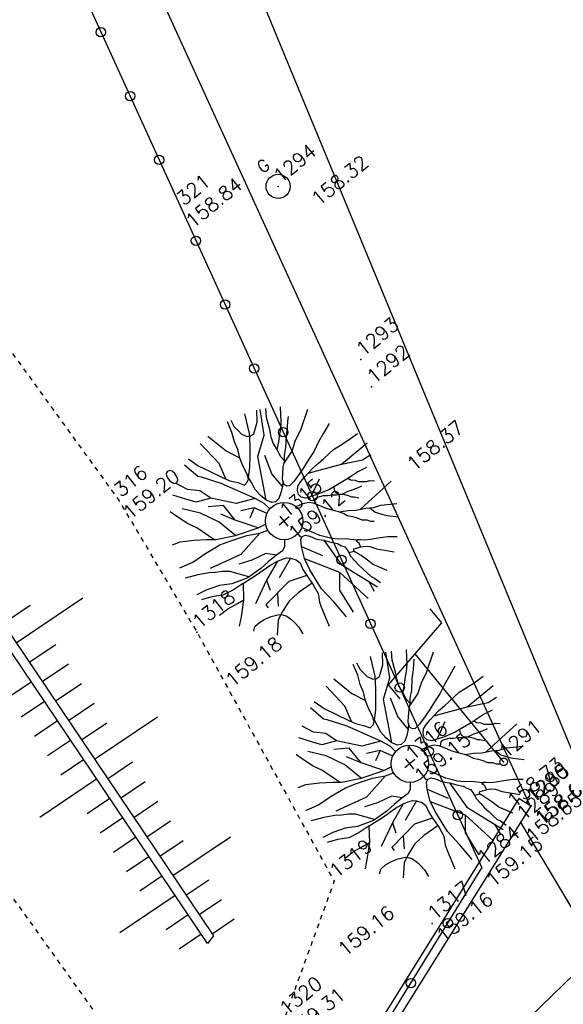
# Model space of a CAD drawing. Header units: feet. Extents: x 529188 to 529675, y 139816 to 140273.
# Tile 110 of 118: x 529508 to 529519, y 140174 to 140195. Entities that reach past the tile are written whole.
import ezdxf
from ezdxf.enums import TextEntityAlignment as Align

# ---------------------------------------------------------------- set-up
doc = ezdxf.new("R2010")
doc.units = ezdxf.units.FT
doc.header["$LTSCALE"] = 2
doc.header["$MEASUREMENT"] = 0
doc.header["$PDSIZE"] = 0.1
doc.linetypes.add('CACHE', pattern=[0.375, 0.25, -0.125])
doc.linetypes.add('CONTINU', pattern=[0])
doc.layers.get('0').update_dxf_attribs({"linetype": 'CONTINUOUS'})
for name, color, linetype in [('ARBRES', 70, 'CONTINUOUS'), ('BORDURETTE', 20, 'CONTINUOUS'), ('BOUCHE_GAZ', 2, 'CONTINUOUS'), ('CLOTURE', 1, 'CONTINUOUS'), ('MURS', 1, 'CONTINUOUS'), ('POTEAU_PTT', 214, 'CONTINUOUS'), ('TALUS', 40, 'CONTINUOUS'), ('TALUS_BAS', 40, 'CACHE'), ('TALUS_HAUT', 40, 'CONTINUOUS'), ('TOPOALT', 3, 'CONTINUOUS'), ('TOPOJIS', 7, 'CONTINUOUS'), ('TOPOJIS-GELE', 7, 'CONTINUOUS'), ('TOPOMAT', 142, 'CONTINUOUS'), ('TROTTOIR', 7, 'CONTINUOUS')]:
    doc.layers.add(name, color=color, linetype=linetype)
doc.styles.get("Standard").update_dxf_attribs({"font": 'ROMANS.SHX'})

# ---------------------------------------------------------------- blocks, each defined once
blk = doc.blocks.new('TCPOINT')
at = {"color": 0}
blk.add_point((0, 0), dxfattribs=at)
at = {"layer": 'TOPOALT'}
blk.add_attdef('ALT', text='', height=0.3, dxfattribs=at).set_placement((0.1, -0.1), align=Align.TOP_LEFT)
at = {"layer": 'TOPOMAT'}
blk.add_attdef('MAT', (0.1, 0.1), '', height=0.3, dxfattribs=at)
blk = doc.blocks.new('376')
at = {"linetype": 'CONTINU', "ltscale": 3}
for p, q in [((0.858, 3.137), (0.858, 3.525)), ((-0.858, 2.835), (0.858, 3.137)), ((0, 0), (0, 2.986)), ((-0.858, 2.441), (-0.858, 2.835))]:
    blk.add_line(p, q, dxfattribs=at)
blk.add_circle((0, 0), 0.0817, dxfattribs=at)
blk = doc.blocks.new('483')
at = {"ltscale": 3}
blk.add_circle((0, 0), 0.258, dxfattribs=at)
blk.add_text('G', height=0.254, dxfattribs=at).set_placement((-0.085, 0.412))
blk = doc.blocks.new('191')
for p, q in [((0.138, 0), (-0.138, 0)), ((0, -0.138), (0, 0.138))]:
    blk.add_line(p, q)
for points in [[(-0.742, 2.326), (-0.67, 2.078), (-0.552, 1.827), (-0.425, 1.542), (-0.35, 1.403), (-0.247, 1.264), (-0.17, 1.135), (-0.084, 1.142), (-0.024, 1.176), (0.02, 1.271), (0.074, 1.494), (0.117, 1.641), (0.205, 1.812), (0.25, 1.984), (0.338, 2.172), (0.404, 2.408)], [(-0.395, 1.487), (-0.294, 1.833), (-0.336, 2.418)], [(-0.108, 2.439), (-0.008, 1.951), (0.122, 1.651)], [(0.486, 2.393), (0.451, 2.231), (0.466, 2.119), (0.475, 2.024), (0.526, 1.92), (0.576, 1.869), (0.68, 1.85), (0.766, 1.91), (0.896, 2.003), (1.048, 2.205)], [(-0.075, 0.393), (-0.074, 0.396), (-0.089, 0.56), (-0.173, 0.766), (-0.528, 1.475), (-0.775, 1.847), (-0.826, 1.907), (-0.886, 2.275)], [(0.525, 0.689), (0.444, 0.595), (0.331, 0.51), (0.219, 0.442), (0.116, 0.435), (0.047, 0.478), (-0.012, 0.591), (-0.045, 0.755), (-0.052, 0.918), (-0.016, 1.081), (0.003, 1.202), (0.158, 1.347), (0.324, 1.543), (0.454, 1.698), (0.612, 1.919), (0.804, 2.305)], [(-0.012, 0.591), (0.436, 1.425), (0.837, 1.693), (1.115, 2.172)], [(0.823, 0.995), (0.811, 1.118), (0.855, 1.28), (0.874, 1.436), (0.927, 1.564), (1.005, 1.709), (1.111, 1.95), (1.225, 2.112)], [(-0.902, 1.372), (-1.197, 1.506), (-1.331, 1.693), (-1.488, 1.936)], [(-0.173, 0.766), (-0.555, 0.944), (-0.902, 1.372), (-0.983, 1.639), (-1.17, 1.827), (-1.275, 2.082)], [(0.854, 1.275), (0.986, 1.383), (1.073, 1.468), (1.194, 1.57), (1.299, 1.681), (1.488, 1.936)], [(-1.411, 0.65), (-1.538, 1.071), (-1.63, 1.269), (-1.714, 1.528), (-1.758, 1.695)], [(-1.002, 0.422), (-1.09, 0.864), (-1.277, 1.265), (-1.518, 1.586)], [(2.068, 1.003), (1.843, 0.919), (1.644, 0.842), (1.445, 0.75), (1.246, 0.691), (1.065, 0.623), (0.823, 0.557), (0.694, 0.524), (0.564, 0.508), (0.513, 0.542), (0.496, 0.594), (0.505, 0.654), (0.54, 0.714), (0.618, 0.8), (0.723, 0.911), (0.81, 0.98), (0.897, 1.082), (1.027, 1.192), (1.192, 1.373), (1.331, 1.508), (1.418, 1.603), (1.487, 1.671)], [(0.786, 0.961), (1.077, 1.046), (1.285, 1.182), (1.51, 1.284), (1.905, 1.528)], [(-0.522, 0.237), (-0.795, 0.677), (-0.795, 1.078), (-1.063, 1.265)], [(0.444, 0.595), (0.436, 0.944), (0.57, 1.345)], [(-2.169, 1.122), (-2.002, 1.067), (-1.755, 0.91), (-1.524, 0.744), (-1.378, 0.623), (-1.002, 0.422), (-0.522, 0.237), (-0.35, 0.2), (-0.346, 0.201)], [(-0.795, 0.677), (-0.956, 0.971)], [(-2.356, 0.641), (-2.066, 0.56), (-1.74, 0.531), (-1.389, 0.477), (-1.148, 0.397), (-0.815, 0.265), (-0.566, 0.134), (-0.395, 0.072), (-0.394, 0.072)], [(-0.18, 0.357), (-0.314, 0.623), (-0.581, 0.757)], [(-0.314, 0.623), (-0.528, 0.516)], [(2.086, -0.23), (1.901, -0.184), (1.591, -0.156), (1.179, -0.091), (0.939, -0.021), (0.784, 0.041), (0.672, 0.085), (0.604, 0.163), (0.597, 0.249), (0.632, 0.326), (0.701, 0.394), (0.813, 0.429), (0.934, 0.452), (1.046, 0.469), (1.192, 0.485), (1.356, 0.492), (1.503, 0.499), (1.649, 0.507), (1.787, 0.514), (1.959, 0.495), (2.157, 0.467), (2.399, 0.457)], [(1.046, 0.469), (1.721, 0.167), (2.436, 0.167)], [(-1.34, -0.445), (-1.582, -0.097), (-1.703, -0.002), (-1.83, 0.077), (-1.941, 0.164), (-2.155, 0.277), (-2.41, 0.393)], [(-0.566, 0.134), (-1.17, 0.035), (-1.866, 0.222)], [(0.784, 0.041), (1.159, 0.221)], [(0.392, 0.079), (0.465, 0.061), (0.551, 0.035), (0.655, -0.018), (0.722, -0.087), (0.774, -0.174), (0.815, -0.26), (0.858, -0.339), (0.909, -0.417), (0.977, -0.504), (1.028, -0.582), (1.088, -0.685), (1.121, -0.763), (1.19, -0.85), (1.249, -0.937), (1.299, -1.032), (1.385, -1.102), (1.428, -1.171), (1.487, -1.223)], [(1.721, 0.167), (2.123, -0.047), (2.337, -0.073)], [(-0.249, -0.313), (-0.269, -0.342), (-0.339, -0.427), (-0.434, -0.469), (-0.589, -0.459), (-0.812, -0.457), (-1.027, -0.472), (-1.371, -0.443), (-1.714, -0.329), (-1.945, -0.189), (-2.21, -0.092), (-2.441, -0.038)], [(-2.161, -1.137), (-2.004, -1.005), (-1.734, -0.759), (-1.517, -0.477), (-1.767, -0.449), (-2.015, -0.395), (-2.221, -0.273), (-2.435, -0.179)], [(-0.589, -0.459), (-0.742, -0.286), (-1.063, -0.205), (-1.331, -0.098)], [(0.746, -0.127), (0.817, -0.054), (0.877, -0.054), (0.998, -0.107), (1.066, -0.168), (1.144, -0.213), (1.22, -0.273), (1.289, -0.308), (1.357, -0.377), (1.408, -0.447), (1.442, -0.508), (1.485, -0.551), (1.553, -0.629)], [(1.753, -0.467), (1.641, -0.44), (1.538, -0.405), (1.453, -0.37), (1.331, -0.343), (1.263, -0.3), (1.246, -0.248), (1.247, -0.188), (1.292, -0.109)], [(1.641, -0.161), (1.66, -0.217), (1.728, -0.286), (1.762, -0.347), (1.831, -0.408), (1.899, -0.46), (1.968, -0.487), (2.038, -0.558)], [(0.944, -1.304), (0.773, -1.121), (0.654, -1.034), (0.551, -0.931), (0.398, -0.723), (0.313, -0.566), (0.254, -0.454), (0.204, -0.344)], [(-0.65, -0.571), (-1.09, -0.74), (-1.598, -0.981)], [(-1.517, -0.477), (-1.182, -0.514), (-0.839, -0.543), (-0.65, -0.571), (-0.521, -0.614), (-0.453, -0.641), (-0.394, -0.701), (-0.325, -0.805), (-0.3, -0.908), (-0.345, -1.054), (-0.363, -1.209), (-0.383, -1.449), (-0.419, -1.655), (-0.516, -1.818), (-0.551, -1.921), (-0.678, -2.346)], [(-0.263, -2.427), (-0.276, -2.009), (-0.299, -1.628), (-0.235, -1.156), (-0.172, -0.898), (-0.058, -0.658), (0.029, -0.529), (0.09, -0.496), (0.159, -0.522), (0.219, -0.6), (0.294, -0.738), (0.397, -0.851), (0.49, -0.982), (0.575, -1.095), (0.609, -1.172), (0.652, -1.25), (0.651, -1.328), (0.642, -1.396), (0.624, -1.482), (0.631, -1.62), (0.639, -1.741), (0.655, -1.861), (0.671, -1.982), (0.687, -2.094), (0.721, -2.172), (0.758, -2.321)], [(1.03, -0.586), (1.2, -0.694), (1.337, -0.791), (1.525, -0.896), (1.662, -0.983), (1.816, -1.044), (2.104, -1.238)], [(-2.344, -0.683), (-2.121, -0.686), (-1.889, -0.731), (-1.732, -0.756)], [(-1.09, -0.74), (-1.17, -0.954)], [(-0.394, -0.701), (-0.849, -0.874)], [(-0.058, -0.658), (0.168, -1.088)], [(1.42, -0.838), (2.311, -0.789)], [(-0.172, -0.898), (0.222, -1.596), (0.337, -2.418)], [(0.397, -0.851), (0.355, -1.489), (0.655, -2.352)], [(1.594, -0.94), (1.627, -1.086), (1.712, -1.208), (1.779, -1.303), (1.946, -1.475)], [(-0.363, -1.209), (-0.742, -1.061), (-1.438, -1.141), (-1.438, -1.221)], [(-1.09, -1.101), (-1.25, -1.328)], [(-1.994, -1.409), (-1.911, -1.349), (-1.775, -1.342), (-1.645, -1.361), (-1.508, -1.405), (-1.372, -1.466), (-1.311, -1.51), (-1.244, -1.605), (-1.211, -1.734), (-1.203, -1.829), (-1.195, -1.949), (-1.219, -2.115)], [(-0.379, -1.406), (-0.744, -1.378), (-1.002, -1.392), (-1.26, -1.475), (-1.441, -1.56), (-1.658, -1.792)], [(1.035, -2.211), (0.887, -1.923), (0.837, -1.742), (0.803, -1.614), (0.762, -1.492), (0.744, -1.449), (0.641, -1.402)], [(0.75, -1.463), (0.754, -1.431), (0.779, -1.406), (0.831, -1.432), (0.926, -1.467), (0.994, -1.511), (1.071, -1.581), (1.147, -1.711), (1.206, -1.772), (1.267, -1.841), (1.403, -1.998)], [(0.915, -1.463), (0.943, -1.381), (0.918, -1.304), (0.97, -1.305), (1.013, -1.339), (1.081, -1.408), (1.184, -1.469), (1.33, -1.549), (1.416, -1.601), (1.501, -1.654), (1.663, -1.788)], [(0.222, -1.596), (-0.019, -1.89), (-0.095, -2.44)], [(0.583, -2.144), (0.542, -2.381)]]:
    blk.add_lwpolyline(points)
blk.add_circle((0, 0), 0.4)
blk = doc.blocks.new('RONDCLOT')
at = {"layer": 'CLOTURE'}
blk.add_circle((0, 0), 0.1, dxfattribs=at)

msp = doc.modelspace()

# ---------------------------------------------------------------- linework, layer by layer
at = {"layer": 'BORDURETTE'}
msp.add_line((529518.446, 140178.593), (529510.466, 140196.05), dxfattribs=at)
at = {"layer": 'BORDURETTE', "flags": 128}
msp.add_lwpolyline([(529512.974, 140168.8), (529519.385, 140175.011, 0.176295), (529519.656, 140175.496, 0.175185), (529519.553, 140176.038), (529518.248, 140178.225)], format="xyb", dxfattribs=at)
at = {"layer": 'CLOTURE', "flags": 128}
for points in [[(529452.99, 140162.74), (529477.57, 140184.045), (529503.919, 140206.854), (529510.98, 140191.369)], [(529510.98, 140191.369), (529517.404, 140177.277)], [(529509.396, 140167.68), (529513.942, 140171.66), (529517.404, 140177.277)]]:
    msp.add_lwpolyline(points, dxfattribs=at)
at = {"layer": 'MURS', "flags": 128}
for points in [[(529511.702, 140169.555), (529513.786, 140171.676), (529518.203, 140178.763)], [(529518.203, 140178.763), (529518.458, 140178.604)], [(529511.916, 140169.345), (529514.023, 140171.49), (529518.458, 140178.604)]]:
    msp.add_lwpolyline(points, dxfattribs=at)
at = {"layer": 'TALUS'}
for p, q in [((529507.445, 140182.089), (529508.875, 140183.053)), ((529507.166, 140182.504), (529507.743, 140182.893)), ((529507.725, 140181.675), (529508.292, 140182.057)), ((529508.004, 140181.26), (529508.566, 140181.639)), ((529507.77, 140181.249), (529507.271, 140180.914)), ((529508.283, 140180.845), (529508.841, 140181.221)), ((529508.049, 140180.835), (529507.553, 140180.501)), ((529508.563, 140180.431), (529509.115, 140180.803)), ((529509.121, 140179.601), (529510.466, 140180.507)), ((529508.328, 140180.42), (529507.835, 140180.088)), ((529508.842, 140180.016), (529509.387, 140180.383)), ((529508.608, 140180.005), (529508.117, 140179.675)), ((529508.887, 140179.591), (529508.398, 140179.262)), ((529509.401, 140179.186), (529509.931, 140179.544)), ((529509.166, 140179.176), (529507.951, 140178.357)), ((529509.68, 140178.772), (529510.203, 140179.124)), ((529509.446, 140178.761), (529508.962, 140178.435)), ((529509.959, 140178.357), (529510.475, 140178.704)), ((529509.725, 140178.347), (529509.244, 140178.022)), ((529510.239, 140177.942), (529510.747, 140178.285)), ((529510.005, 140177.932), (529509.525, 140177.609)), ((529510.797, 140177.113), (529512.031, 140177.944)), ((529510.518, 140177.528), (529511.019, 140177.865)), ((529510.284, 140177.517), (529509.807, 140177.196)), ((529510.563, 140177.103), (529510.089, 140176.783)), ((529511.077, 140176.698), (529511.563, 140177.026)), ((529510.843, 140176.688), (529509.663, 140175.893)), ((529511.356, 140176.284), (529511.835, 140176.606)), ((529511.122, 140176.273), (529510.652, 140175.957)), ((529511.635, 140175.869), (529512.106, 140176.186)), ((529511.401, 140175.859), (529510.934, 140175.544))]:
    msp.add_line(p, q, dxfattribs=at)
at = {"layer": 'TALUS_BAS', "ltscale": 0.005, "flags": 128}
msp.add_lwpolyline([(529510.836, 140171.817), (529502.154, 140183.93), (529497.962, 140190.724), (529502.723, 140194.687), (529509.641, 140185.138), (529511.311, 140182.318), (529514.246, 140176.993), (529513.176, 140174.052)], close=True, dxfattribs=at)
at = {"layer": 'TALUS_HAUT', "flags": 128}
msp.add_lwpolyline([(529501.665, 140190.313), (529501.83, 140190.425), (529511.665, 140175.826), (529511.534, 140175.661), (529501.665, 140190.313)], dxfattribs=at)
at = {"layer": 'TROTTOIR', "flags": 128}
msp.add_lwpolyline([(529519.353, 140179.734), (529506.856, 140209.97)], dxfattribs=at)

# ---------------------------------------------------------------- block references
at = {"layer": 'ARBRES', "rotation": 39.33073407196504}
for p in [(529513.176, 140184.693), (529515.865, 140179.505)]:
    msp.add_blockref('191', p, dxfattribs=at)
at = {"layer": 'BOUCHE_GAZ', "rotation": 39.33073407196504}
msp.add_blockref('483', (529513.048, 140191.849), dxfattribs=at)
at = {"layer": 'CLOTURE'}
for p, rotation in [((529509.259, 140195.143), 294.5129671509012), ((529509.882, 140193.778), 294.5129671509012), ((529510.504, 140192.413), 294.5129671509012), ((529511.291, 140190.687), 294.5053790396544), ((529511.913, 140189.322), 294.5053790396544), ((529512.536, 140187.957), 294.5053790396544), ((529513.158, 140186.592), 294.5053790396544), ((529513.78, 140185.227), 294.5053790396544), ((529514.402, 140183.862), 294.5053790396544), ((529515.024, 140182.497), 294.5053790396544), ((529515.646, 140181.132), 294.5053790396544), ((529516.269, 140179.768), 294.5053790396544), ((529516.891, 140178.403), 294.5053790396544), ((529516.675, 140176.094), 58.35034197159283), ((529515.887, 140174.817), 58.35034197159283)]:
    msp.add_blockref('RONDCLOT', p, dxfattribs=dict(at, rotation=rotation))
at = {"layer": 'POTEAU_PTT', "rotation": 39.33073407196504}
msp.add_blockref('376', (529517.869, 140179.546), dxfattribs=at)
at = {"layer": 'TOPOJIS'}
ref = msp.add_blockref('TCPOINT', (529513.048, 140191.849, 158.32), dxfattribs=at)
ref.add_attrib('MAT', '1294', (529513.098, 140191.899, 158.32), dxfattribs={"layer": 'TOPOMAT', "height": 0.3, "rotation": 39.3307})
ref.add_attrib('ALT', '158.32', dxfattribs={"layer": 'TOPOALT', "height": 0.3, "rotation": 39.3307}).set_placement((529513.722, 140191.645, 158.32), align=Align.TOP_LEFT)
ref = msp.add_blockref('TCPOINT', (529514.815, 140188.144), dxfattribs=at)
ref.add_attrib('MAT', '1293', (529514.865, 140188.194), dxfattribs={"layer": 'TOPOMAT', "height": 0.3, "rotation": 39.3307})
ref = msp.add_blockref('TCPOINT', (529515.046, 140187.562, 158.369), dxfattribs=at)
ref.add_attrib('MAT', '1292', (529515.096, 140187.612, 158.369), dxfattribs={"layer": 'TOPOMAT', "height": 0.3, "rotation": 39.3307})
ref.add_attrib('ALT', '158.37', dxfattribs={"layer": 'TOPOALT', "height": 0.3, "rotation": 39.3307}).set_placement((529515.763, 140185.975, 158.369), align=Align.TOP_LEFT)
ref = msp.add_blockref('TCPOINT', (529511.311, 140182.318, 159.178), dxfattribs=at)
ref.add_attrib('MAT', '1318', (529511.361, 140182.368, 159.178), dxfattribs={"layer": 'TOPOMAT', "height": 0.3, "rotation": 39.3307})
ref.add_attrib('ALT', '159.18', dxfattribs={"layer": 'TOPOALT', "height": 0.3, "rotation": 39.3307}).set_placement((529511.881, 140181.353, 159.178), align=Align.TOP_LEFT)
ref = msp.add_blockref('TCPOINT', (529518.248, 140178.225, 158.651), dxfattribs=at)
ref.add_attrib('MAT', '1289', (529518.298, 140178.275, 158.651), dxfattribs={"layer": 'TOPOMAT', "height": 0.3, "rotation": 39.3307})
ref.add_attrib('ALT', '158.65', dxfattribs={"layer": 'TOPOALT', "height": 0.3, "rotation": 39.3307}).set_placement((529518.298, 140178.025, 158.651), align=Align.TOP_LEFT)
ref = msp.add_blockref('TCPOINT', (529514.246, 140176.993, 159.161), dxfattribs=at)
ref.add_attrib('MAT', '1319', (529514.296, 140177.043, 159.161), dxfattribs={"layer": 'TOPOMAT', "height": 0.3, "rotation": 39.3307})
ref.add_attrib('ALT', '159.16', dxfattribs={"layer": 'TOPOALT', "height": 0.3, "rotation": 39.3307}).set_placement((529514.286, 140175.598, 159.161), align=Align.TOP_LEFT)
at = {"layer": 'TOPOJIS-GELE'}
ref = msp.add_blockref('TCPOINT', (529510.98, 140191.369, 158.841), dxfattribs=at)
ref.add_attrib('MAT', '321', (529511.03, 140191.419, 158.841), dxfattribs={"layer": 'TOPOMAT', "height": 0.3, "rotation": 39.3307})
ref.add_attrib('ALT', '158.84', dxfattribs={"layer": 'TOPOALT', "height": 0.3, "rotation": 39.3307}).set_placement((529511.03, 140191.169, 158.841), align=Align.TOP_LEFT)
ref = msp.add_blockref('TCPOINT', (529509.641, 140185.138, 159.201), dxfattribs=at)
ref.add_attrib('MAT', '316', (529509.691, 140185.188, 159.201), dxfattribs={"layer": 'TOPOMAT', "height": 0.3, "rotation": 39.3307})
ref.add_attrib('ALT', '159.20', dxfattribs={"layer": 'TOPOALT', "height": 0.3, "rotation": 39.3307}).set_placement((529509.691, 140184.938, 159.201), align=Align.TOP_LEFT)
ref = msp.add_blockref('TCPOINT', (529513.176, 140184.693, 159.116), dxfattribs=at)
ref.add_attrib('MAT', '1315', (529513.226, 140184.743, 159.116), dxfattribs={"layer": 'TOPOMAT', "height": 0.3, "rotation": 39.3307})
ref.add_attrib('ALT', '159.12', dxfattribs={"layer": 'TOPOALT', "height": 0.3, "rotation": 39.3307}).set_placement((529513.226, 140184.493, 159.116), align=Align.TOP_LEFT)
ref = msp.add_blockref('TCPOINT', (529515.865, 140179.505, 159.149), dxfattribs=at)
ref.add_attrib('MAT', '1316', (529515.915, 140179.555, 159.149), dxfattribs={"layer": 'TOPOMAT', "height": 0.3, "rotation": 39.3307})
ref.add_attrib('ALT', '159.15', dxfattribs={"layer": 'TOPOALT', "height": 0.3, "rotation": 39.3307}).set_placement((529515.915, 140179.305, 159.149), align=Align.TOP_LEFT)
ref = msp.add_blockref('TCPOINT', (529517.869, 140179.546, 158.729), dxfattribs=at)
ref.add_attrib('MAT', '1291', (529517.919, 140179.596, 158.729), dxfattribs={"layer": 'TOPOMAT', "height": 0.3, "rotation": 39.3307})
ref.add_attrib('ALT', '158.73', dxfattribs={"layer": 'TOPOALT', "height": 0.3, "rotation": 39.3307}).set_placement((529517.903, 140178.773), align=Align.TOP_LEFT)
ref = msp.add_blockref('TCPOINT', (529518.446, 140178.593, 158.606), dxfattribs=at)
ref.add_attrib('MAT', '1290', (529518.496, 140178.643, 158.606), dxfattribs={"layer": 'TOPOMAT', "height": 0.3, "rotation": 39.3307})
ref.add_attrib('ALT', '158.61', dxfattribs={"layer": 'TOPOALT', "height": 0.3, "rotation": 39.3307}).set_placement((529518.496, 140178.393, 158.606), align=Align.TOP_LEFT)
ref = msp.add_blockref('TCPOINT', (529518.458, 140178.604, 158.6), dxfattribs=at)
ref.add_attrib('MAT', '1285', (529518.508, 140178.654, 158.6), dxfattribs={"layer": 'TOPOMAT', "height": 0.3, "rotation": 39.3307})
ref.add_attrib('ALT', '158.60', dxfattribs={"layer": 'TOPOALT', "height": 0.3, "rotation": 39.3307}).set_placement((529518.508, 140178.404, 158.6), align=Align.TOP_LEFT)
ref = msp.add_blockref('TCPOINT', (529517.404, 140177.277, 159.149), dxfattribs=at)
ref.add_attrib('MAT', '1284', (529517.454, 140177.327, 159.149), dxfattribs={"layer": 'TOPOMAT', "height": 0.3, "rotation": 39.3307})
ref.add_attrib('ALT', '159.15', dxfattribs={"layer": 'TOPOALT', "height": 0.3, "rotation": 39.3307}).set_placement((529517.454, 140177.077, 159.149), align=Align.TOP_LEFT)
ref = msp.add_blockref('TCPOINT', (529516.342, 140176.091, 159.159), dxfattribs=at)
ref.add_attrib('MAT', '1317', (529516.392, 140176.141, 159.159), dxfattribs={"layer": 'TOPOMAT', "height": 0.3, "rotation": 39.3307})
ref.add_attrib('ALT', '159.16', dxfattribs={"layer": 'TOPOALT', "height": 0.3, "rotation": 39.3307}).set_placement((529516.392, 140175.891, 159.159), align=Align.TOP_LEFT)
ref = msp.add_blockref('TCPOINT', (529513.176, 140174.052, 159.308), dxfattribs=at)
ref.add_attrib('MAT', '1320', (529513.226, 140174.102, 159.308), dxfattribs={"layer": 'TOPOMAT', "height": 0.3, "rotation": 39.3307})
ref.add_attrib('ALT', '159.31', dxfattribs={"layer": 'TOPOALT', "height": 0.3, "rotation": 39.3307}).set_placement((529513.226, 140173.852, 159.308), align=Align.TOP_LEFT)

doc.saveas('drawing.dxf')
